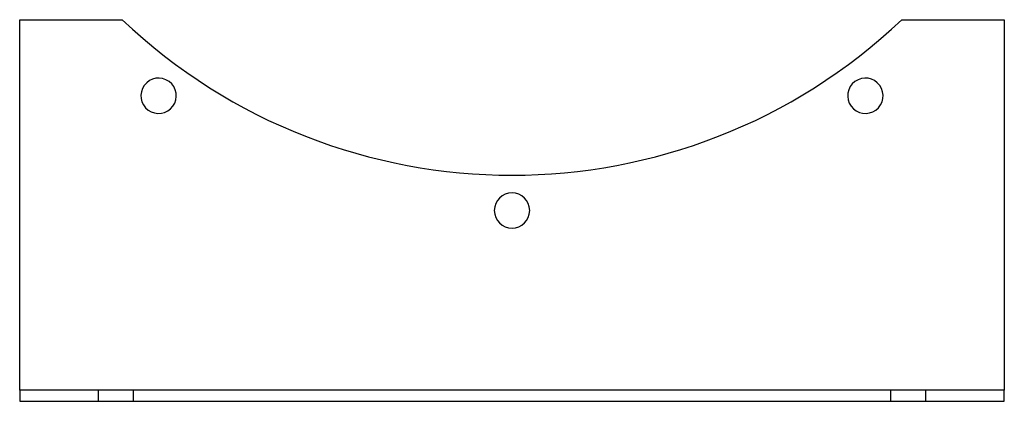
# Model space of a CAD drawing. Header units: millimetres. Extents: x -174 to 174, y -68 to 68.
import ezdxf

# ---------------------------------------------------------------- set-up
doc = ezdxf.new("R2010")
doc.units = ezdxf.units.MM
doc.layers.add('HIDDEN', color=7, linetype='Continuous')
doc.layers.add('THICK', color=7, linetype='Continuous')

msp = doc.modelspace()

# ---------------------------------------------------------------- linework, layer by layer
at = {"layer": 'HIDDEN'}
for p, q in [((-174, 67.5), (-174, 67.5)), ((-137.75, 67.5), (-137.75, 67.5)), ((137.75, 67.5), (137.75, 67.5)), ((174, 67.5), (174, 67.5)), ((-174, -63.5), (-174, -63.5)), ((-146.25, -63.5), (-146.25, -67.5)), ((-133.75, -67.5), (-133.75, -63.5)), ((133.75, -63.5), (133.75, -67.5)), ((146.25, -67.5), (146.25, -63.5)), ((174, -63.5), (174, -63.5)), ((-174, -67.5), (-174, -67.5)), ((174, -67.5), (174, -67.5))]:
    msp.add_line(p, q, dxfattribs=at)
at = {"layer": 'THICK'}
for p, q in [((-174, -63.5), (-174, 67.5)), ((-174, 67.5), (-137.75, 67.5)), ((137.75, 67.5), (174, 67.5)), ((174, 67.5), (174, -63.5)), ((-174, -63.5), (-174, -67.5)), ((174, -63.5), (-174, -63.5)), ((174, -67.5), (174, -63.5)), ((-174, -67.5), (174, -67.5))]:
    msp.add_line(p, q, dxfattribs=at)
for centre, radius, start, end in [((0, 212.5), 200, 226.4689, 313.5312), ((-124.9, 40.58), 6.25, 324, 144), ((124.9, 40.58), 6.25, 36, 216), ((-124.9, 40.58), 6.25, 144, 324), ((124.9, 40.58), 6.25, 216, 36), ((0, 0), 6.25, 0, 180), ((0, 0), 6.25, 180, 0)]:
    msp.add_arc(centre, radius, start, end, dxfattribs=at)

doc.saveas('drawing.dxf')
